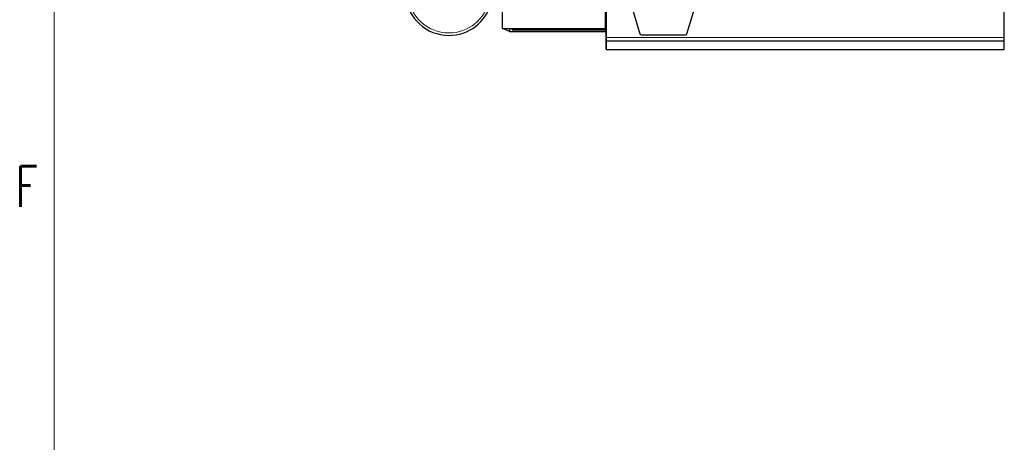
# Model space of a CAD drawing. Header units: inches. Extents: x 0 to 23760, y -13 to 16800.
# Tile 2 of 256: x 81 to 3482, y 4489 to 5950. Entities that reach past the tile are written whole.
import ezdxf

# ---------------------------------------------------------------- set-up
doc = ezdxf.new("R2010")
doc.units = ezdxf.units.IN
doc.layers.add('1', color=7, linetype='Continuous', true_color=0xffffff)
doc.layers.add('210', color=7, linetype='Continuous', true_color=0xffffff)
doc.styles.add('latin_extended', font='simplex.shx')

msp = doc.modelspace()

# ---------------------------------------------------------------- linework, layer by layer
at = {"layer": '1', "color": 2, "linetype": 'Continuous', "lineweight": 25}
for p, q in [((2104.514, 5919.998), (2104.514, 6439.808)), ((1748.014, 5919.998), (1748.014, 6185.969)), ((2187.13, 6022.209), (2223.522, 5901.512)), ((2385.505, 5901.512), (2421.897, 6022.209)), ((2107.013, 5989.418), (2107.013, 5905.453)), ((2107.013, 5888.218), (2107.013, 5982.045)), ((3482.013, 5888.218), (3482.013, 5982.045)), ((1748.014, 5919.998), (2104.514, 5919.998)), ((1773.014, 5909.315), (1749.877, 5919.998)), ((1773.014, 5920.001), (1773.014, 5909.315)), ((1781.499, 5920.001), (1781.499, 5914.637)), ((2104.514, 5914.637), (2104.514, 5920.004)), ((1773.014, 5909.315), (2104.514, 5909.315)), ((1781.499, 5914.637), (2104.514, 5914.637)), ((2104.514, 5914.637), (2104.514, 5909.315)), ((2107.013, 5905.453), (2107.013, 5905.457)), ((2107.013, 5905.457), (2107.013, 5880.868)), ((2107.013, 5877.453), (2107.013, 5888.218)), ((2228.352, 5898.223), (2380.675, 5898.223)), ((3482.013, 5877.453), (3482.013, 5888.218)), ((2107.013, 5880.868), (2107.013, 5880.823)), ((2107.013, 5880.823), (2107.013, 5866.068)), ((2107.013, 5877.457), (2107.013, 5877.453)), ((2107.013, 5877.271), (2107.013, 5877.457)), ((2107.013, 5877.453), (3482.013, 5877.453)), ((2107.013, 5877.271), (3482.013, 5877.271)), ((2107.013, 5847.688), (2107.013, 5877.271)), ((2107.013, 5865.246), (2107.013, 5866.068)), ((2107.013, 5865.246), (2107.013, 5847.482)), ((3482.013, 5877.271), (3482.013, 5877.453)), ((3482.013, 5847.688), (3482.013, 5877.271)), ((2107.013, 5847.143), (2107.013, 5847.688)), ((2107.013, 5847.143), (3482.013, 5847.143)), ((3482.013, 5847.143), (3482.013, 5847.688))]:
    msp.add_line(p, q, dxfattribs=at)
at = {"layer": '1', "color": 110, "linetype": 'Continuous', "lineweight": 13}
for p, q in [((2107.013, 5888.218), (3482.013, 5888.218)), ((2107.013, 5847.688), (3482.013, 5847.688))]:
    msp.add_line(p, q, dxfattribs=at)
at = {"layer": '1', "color": 2, "linetype": 'Continuous', "lineweight": 25}
for start, end in [(100.243125, 270), (270, 60.384375)]:
    msp.add_arc((1563.514, 6046.623), 150.693, start, end, dxfattribs=at)
at = {"layer": '1', "color": 110, "linetype": 'Continuous', "lineweight": 13}
for start, end in [(97.104375, 270), (270, 67.010625)]:
    msp.add_arc((1563.514, 6046.623), 142.305, start, end, dxfattribs=at)
at = {"layer": '1', "color": 2, "linetype": 'Continuous', "lineweight": 25}
for centre, start_param, end_param in [((2228.352, 5902.658), 3.40291863, 4.71238898), ((2380.675, 5902.658), 4.71238898, 6.02185933)]:
    msp.add_ellipse(centre, major_axis=(5, 0), ratio=0.88701083, start_param=start_param, end_param=end_param, dxfattribs=at)
at = {"layer": '210', "color": 7, "linetype": 'Continuous', "lineweight": 18}
msp.add_line((200, 200), (200, 16600), dxfattribs=at)

# ---------------------------------------------------------------- texts
at = {"layer": '210', "color": 211, "linetype": 'Continuous', "lineweight": 18, "insert": (67.11, 5303.644), "char_height": 140, "attachment_point": 7, "line_spacing_factor": 0.963855, "style": 'latin_extended'}
msp.add_mtext('\\W0.7067;F', dxfattribs=at)

doc.saveas('drawing.dxf')
